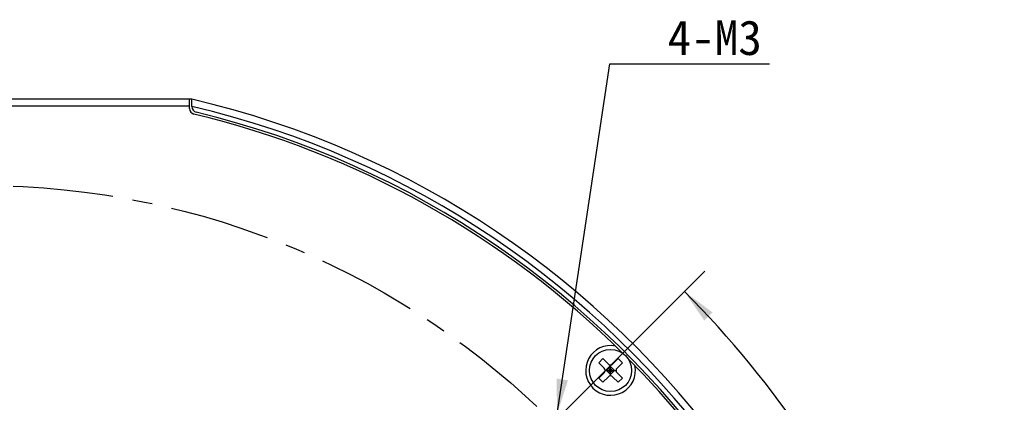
# Model space of a CAD drawing. Header units: millimetres. Extents: x 45 to 253, y -17 to 279.
# Tile 7 of 13: x 132 to 218, y 178 to 211. Entities that reach past the tile are written whole.
import ezdxf
from ezdxf.enums import TextEntityAlignment as Align

# ---------------------------------------------------------------- set-up
doc = ezdxf.new("R2010")
doc.units = ezdxf.units.MM
doc.header["$LTSCALE"] = 23.1
doc.linetypes.add('CENTER', pattern=[0.6, 0.375, -0.075, 0.075, -0.075])
doc.layers.get('0').update_dxf_attribs({"linetype": 'CONTINUOUS'})
for name, color, linetype in [('00_COMPONENTS', 7, 'CONTINUOUS'), ('50_ALL_DETAILS', 7, 'CONTINUOUS'), ('51__DRAFT_DIMS', 7, 'CONTINUOUS')]:
    doc.layers.add(name, color=color, linetype=linetype)
doc.styles.get("Standard").update_dxf_attribs({"font": 'simfang.ttf'})
doc.dimstyles.new('DIMSTYLE_4', dxfattribs={"dimtxt": 3, "dimasz": 3, "dimexe": 2.5, "dimexo": 0.5, "dimtad": 1, "dimdsep": 46, "dimtxsty": 'STANDARD', "dimblk": '_FILLED', "dimblk1": '_FILLED', "dimblk2": '_FILLED', "dimcen": 0.09, "dimclrt": 3, "dimazin": 2, "dimtp": 0.5, "dimtm": 0.5, "dimtfac": 1, "dimtofl": 0, "dimtmove": 0, "dimatfit": 1, "dimldrblk": '_FILLED', "dimfxl": 1, "dimtolj": 1, "dimarcsym": 0})
doc.dimstyles.new('DIMSTYLE_5', dxfattribs={"dimtxt": 3, "dimasz": 3, "dimexe": 2.5, "dimexo": 0.5, "dimgap": 3, "dimtad": 1, "dimdec": 1, "dimdsep": 46, "dimtxsty": 'STANDARD', "dimblk": '_FILLED', "dimblk1": '_FILLED', "dimblk2": '_FILLED', "dimcen": 0.09, "dimclrt": 3, "dimazin": 2, "dimtp": 0.5, "dimtm": 0.5, "dimtfac": 1, "dimtdec": -1, "dimtofl": 0, "dimtmove": 0, "dimatfit": 3, "dimldrblk": '_FILLED', "dimfxl": 1, "dimtolj": 1, "dimarcsym": 0})
doc.dimstyles.get("Standard").update_dxf_attribs({"dimtxt": 3, "dimasz": 3, "dimexe": 2.5, "dimexo": 0.5, "dimtad": 1, "dimdsep": 46, "dimtxsty": 'STANDARD', "dimblk": '_FILLED', "dimblk1": '_FILLED', "dimblk2": '_FILLED', "dimcen": 0.09, "dimclrt": 3, "dimazin": 2, "dimtol": 1, "dimtp": 0.01, "dimtm": 0.01, "dimtfac": 1, "dimtofl": 0, "dimtmove": 0, "dimatfit": 3, "dimldrblk": '_FILLED', "dimfxl": 1, "dimtolj": 1, "dimarcsym": 0})

# ---------------------------------------------------------------- blocks, each defined once
blk = doc.blocks.new('_FILLED')
at = {"color": 0, "linetype": 'ByBlock'}
blk.add_solid([(0, 0), (-1, 0.167), (-1, -0.167)], dxfattribs=at)
blk = doc.blocks.new('*D4')
at = {"layer": '51__DRAFT_DIMS', "color": 4}
for p, q in [((68.011, 193.377), (54.401, 193.377)), ((71.511, 193.377), (68.011, 193.377)), ((83.411, 179.583), (71.511, 193.377))]:
    blk.add_line(p, q, dxfattribs=at)
at = {"layer": '51__DRAFT_DIMS', "color": 4, "xscale": 3, "yscale": 3, "zscale": 3, "rotation": 310.7865309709}
blk.add_blockref('_FILLED', (83.411, 179.583), dxfattribs=at)
at = {"layer": '51__DRAFT_DIMS', "color": 3}
blk.add_text('140', height=3, dxfattribs=at).set_placement((66.511, 194.127), align=Align.RIGHT)
blk = doc.blocks.new('*D5')
at = {"layer": '51__DRAFT_DIMS', "color": 4}
for p, q in [((178.988, 176.435), (191.741, 189.189)), ((213.948, 126.585), (217.675, 126.585))]:
    blk.add_line(p, q, dxfattribs=at)
for start, end in [(22.5018, 45.0018), (0.0018, 22.5018)]:
    blk.add_arc((129.138, 126.583), 86.037, start, end, dxfattribs=at)
for points in [[(192.417, 185.611), (189.974, 187.421), (191.698, 184.916)], [(214.623, 129.576), (215.175, 126.585), (215.623, 129.593)]]:
    blk.add_solid(points, dxfattribs=at)
at = {"layer": '51__DRAFT_DIMS', "color": 3}
blk.add_text('45', height=3, rotation=-67.4982, dxfattribs=at).set_placement((211.014, 161.582), align=Align.CENTER)

msp = doc.modelspace()

# ---------------------------------------------------------------- linework, layer by layer
at = {"layer": '00_COMPONENTS', "color": 7}
for p, q in [((111.136, 204.0916), (147.136, 204.0927)), ((147.1361, 203.2559), (147.136, 204.0927)), ((147.336, 204.0463), (147.136, 204.0463)), ((147.3361, 203.4135), (147.336, 204.0463)), ((111.1361, 203.4916), (147.1361, 203.4927)), ((182.5587, 181.2641), (182.9122, 181.6177)), ((183.3718, 181.1581), (182.9122, 181.6177)), ((184.2557, 181.6177), (183.7961, 181.1581)), ((184.6093, 181.2642), (184.2557, 181.6177)), ((183.0183, 180.8045), (182.5587, 181.2641)), ((183.2304, 180.5924), (183.584, 180.946)), ((183.7608, 180.7692), (183.4072, 180.4156)), ((183.7608, 180.4156), (183.4072, 180.7692)), ((183.584, 180.1146), (183.584, 181.0702)), ((183.9375, 180.5924), (183.584, 180.946)), ((184.6093, 181.2642), (184.1497, 180.8046)), ((183.0183, 180.3803), (182.5587, 179.9206)), ((182.9123, 179.5671), (182.5587, 179.9206)), ((183.3719, 180.0267), (182.9123, 179.5671)), ((183.1062, 180.5924), (184.0618, 180.5924)), ((183.584, 180.2389), (183.2304, 180.5924)), ((183.584, 180.2389), (183.9375, 180.5924)), ((184.2558, 179.5671), (183.7961, 180.0267)), ((184.6093, 179.9207), (184.1497, 180.3803)), ((184.2558, 179.5671), (184.6093, 179.9207))]:
    msp.add_line(p, q, dxfattribs=at)
msp.add_circle((183.584, 180.5924), 1.825, dxfattribs=at)
for centre, radius, start, end in [((129.1389, 126.1474), 79.9999, 273.584625, 76.851549), ((129.1389, 126.1474), 79.4, 273.611911, 76.753346), ((129.1385, 126.1435), 79, 273.630541, 76.397201), ((147.6361, 203.2559), 0.5, 180.0018, 256.510878), ((147.8361, 203.4135), 0.5, 177.997212, 256.397201), ((129.1385, 126.1435), 78.8, 45.179576, 76.510878), ((183.584, 180.5924), 2.15, 78.590142, 11.413458), ((129.1385, 126.1435), 78.8, 315.279526, 44.824024), ((182.8062, 180.5924), 0.3, 315.0018, 45.0018), ((183.584, 181.3702), 0.3, 225.0018, 315.0018), ((184.3618, 180.5924), 0.3, 135.0018, 225.0018), ((183.584, 179.8146), 0.3, 45.0018, 135.0018)]:
    msp.add_arc(centre, radius, start, end, dxfattribs=at)
at = {"layer": '50_ALL_DETAILS', "color": 1, "linetype": 'CENTER'}
msp.add_circle((129.1385, 126.5825), 70, dxfattribs=at)

# ---------------------------------------------------------------- texts
at = {"layer": '50_ALL_DETAILS', "color": 3}
msp.add_text('4-M3', height=3, dxfattribs=at).set_placement((188.5271, 207.8747))

# ---------------------------------------------------------------- dimensions: what is measured, and where the dimension line sits
at = {"layer": '51__DRAFT_DIMS', "color": 4}
dim = msp.add_diameter_dim_2p(p1=(83.4115, 179.5829), p2=(174.8655, 73.5821), text='%%c<>', dimstyle='DIMSTYLE_4', override={"dimtih": 1, "dimtoh": 1, "dimpost": '<>'}, dxfattribs=at)
dim.commit()
dim.dimension.update_dxf_attribs({"geometry": '*D4', "text_midpoint": (63.2061, 195.6265), "dimtype": 163})
dim = msp.add_angular_dim_2l(base=(208.6249, 159.50979), line1=((212.58764, 126.58513), (213.44801, 126.58516)), line2=((178.02605, 175.47315), (178.6344, 176.08154)), dimstyle='DIMSTYLE_5', dxfattribs=at)
dim.commit()
dim.dimension.update_dxf_attribs({"geometry": '*D5', "text_midpoint": (208.25638, 160.38568), "dimtype": 162})

# ---------------------------------------------------------------- leaders
at = {"layer": '50_ALL_DETAILS', "color": 4}
msp.add_leader([(178.9579, 176.8499), (183.5271, 207.1247), (197.3396, 207.1247)], dimstyle='STANDARD', override={"dimtad": 1}, dxfattribs=at)

doc.saveas('drawing.dxf')
